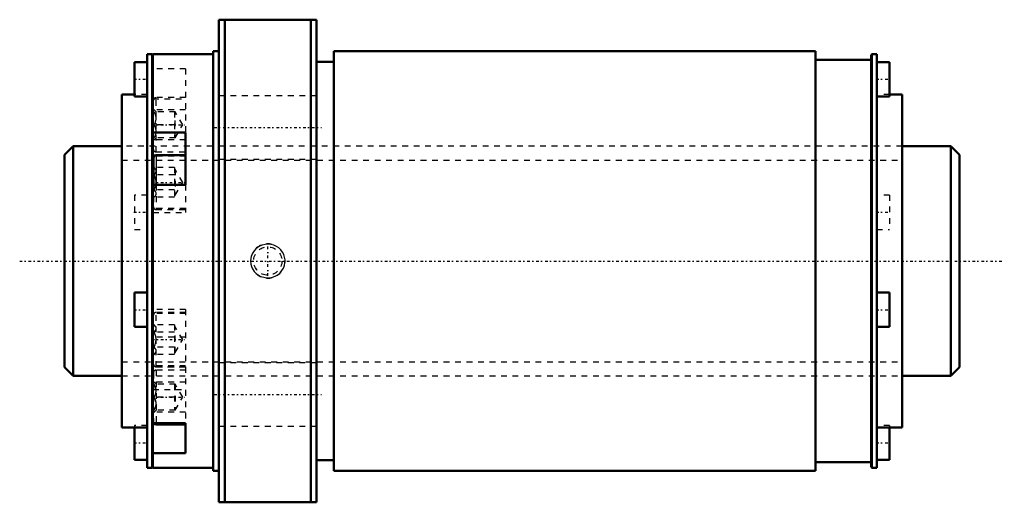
# Model space of a CAD drawing. Header units: millimetres. Extents: x -18 to 154, y -42 to 42.
import ezdxf

# ---------------------------------------------------------------- set-up
doc = ezdxf.new("R2010")
doc.units = ezdxf.units.MM
doc.linetypes.add('Center', pattern=[1.5, 0.45, -0.5, 0.05, -0.5])
doc.linetypes.add('Dashed', pattern=[2, 1, -1])
for name, color, linetype, lineweight in [('2d ConnectionPoints', 7, 'Continuous', 50), ('AM_0', 7, 'Continuous', 50), ('AM_4', 3, 'Continuous', 25), ('AM_5', 3, 'Continuous', 25), ('AM_7', 7, 'Center', 25), ('AM_9', 6, 'Dashed', 25)]:
    doc.layers.add(name, color=color, linetype=linetype, lineweight=lineweight)

# ---------------------------------------------------------------- blocks, each defined once
blk = doc.blocks.new('1_RR0130BLK4040_2_8Nut_0_in_BLK4040_2_8ZZG1_155_8LC3_0_1300_4')
at = {"layer": 'AM_0'}
for p, q in [((16.9, 42), (33.9, 42)), ((16.9, 42), (16.9, -42)), ((17.9, 42), (17.9, -42)), ((32.9, 42), (32.9, -42)), ((33.9, 42), (33.9, -42)), ((4.4, 36), (4.4, -36)), ((5.25, 36), (4.4, 36)), ((5.4, 35.85), (5.25, 36)), ((5.25, 36), (5.25, -36)), ((15.9, 36), (5.4, 36)), ((5.4, 36), (5.4, -36)), ((15.9, 36.5), (15.9, -36.5)), ((16.9, 36.5), (15.9, 36.5)), ((36.9, 36.5), (36.9, -36.5)), ((120.75, 36.5), (36.9, 36.5)), ((120.75, 36.5), (120.75, -36.5)), ((130.55, 36), (130.4, 35.85)), ((131.4, 36), (130.55, 36)), ((130.55, 36), (130.55, -36)), ((131.4, 36), (131.4, -36)), ((2.2, 34.63), (2.2, 28.63)), ((4.4, 34.63), (2.2, 34.63)), ((36.9, 34.67), (33.9, 34.67)), ((130.4, 35), (120.75, 35)), ((130.4, 35.85), (130.4, -35.85)), ((133.6, 34.63), (131.4, 34.63)), ((133.6, 34.63), (133.6, 28.63)), ((0, 29), (0, -29)), ((2.2, 29), (0, 29)), ((2.2, 28.63), (4.4, 28.63)), ((131.4, 28.63), (133.6, 28.63)), ((135.8, 29), (133.6, 29)), ((135.8, 29), (135.8, -29)), ((5.4, 22.35), (11.07, 22.35)), ((11.07, 13.26), (11.07, 22.35)), ((5.5, 17.96), (5.5, 13.26)), ((11.07, 18.41), (5.95, 18.41)), ((11.07, 13.26), (5.4, 13.26)), ((2.2, -5.48), (2.2, -11.48)), ((4.4, -5.48), (2.2, -5.48)), ((133.6, -5.48), (131.4, -5.48)), ((133.6, -5.48), (133.6, -11.48)), ((2.2, -11.48), (4.4, -11.48)), ((131.4, -11.48), (133.6, -11.48)), ((0, -29), (4.4, -29)), ((2.2, -29), (2.2, -34.63)), ((5.4, -28.22), (11.07, -28.22)), ((5.95, -28.43), (11.07, -28.43)), ((11.07, -33.47), (11.07, -28.22)), ((131.4, -29), (135.8, -29)), ((133.6, -29), (133.6, -34.63)), ((11.07, -33.47), (5.4, -33.47)), ((2.2, -34.63), (4.4, -34.63)), ((5.25, -36), (5.4, -35.85)), ((33.9, -34.67), (36.9, -34.67)), ((120.75, -35), (130.4, -35)), ((130.4, -35.85), (130.55, -36)), ((131.4, -34.63), (133.6, -34.63)), ((4.4, -36), (5.25, -36)), ((5.4, -36), (15.9, -36)), ((15.9, -36.5), (16.9, -36.5)), ((36.9, -36.5), (120.75, -36.5)), ((130.55, -36), (131.4, -36)), ((33.9, -42), (16.9, -42))]:
    blk.add_line(p, q, dxfattribs=at)
for centre, start, end in [((5.95, 17.96), 90, 180), ((5.95, -27.98), 211.6551, 270)]:
    blk.add_arc(centre, 0.45, start, end, dxfattribs=at)
at = {"layer": 'AM_4'}
for p, q in [((5.59, 18.23), (5.4, 18.23)), ((5.95, 18.41), (5.95, 13.26)), ((5.95, -28.22), (5.95, -28.43))]:
    blk.add_line(p, q, dxfattribs=at)
at = {"layer": 'AM_5', "linetype": 'Dashed'}
blk.add_arc((25.4, 0), 3, 75, 15, dxfattribs=at)
at = {"layer": 'AM_7'}
for p, q in [((2.09, 31.63), (4.51, 31.63)), ((131.29, 31.63), (133.71, 31.63)), ((5.22, 23.71), (11.35, 23.71)), ((16.05, 23.25), (34.75, 23.25)), ((5.22, 13.69), (11.35, 13.69)), ((2.09, 8.48), (4.51, 8.48)), ((131.29, 8.48), (133.71, 8.48)), ((25.4, -2.58), (25.4, 2.58)), ((2.09, -8.48), (4.51, -8.48)), ((131.29, -8.48), (133.71, -8.48)), ((5.22, -13.69), (11.35, -13.69)), ((5.22, -23.71), (11.35, -23.71)), ((16.05, -23.25), (34.75, -23.25)), ((2.09, -31.63), (4.51, -31.63)), ((131.29, -31.63), (133.71, -31.63))]:
    blk.add_line(p, q, dxfattribs=at)
at = {"layer": 'AM_9'}
for p, q in [((11.07, 33.47), (5.4, 33.47)), ((11.07, 33.47), (11.07, 22.35)), ((4.4, 29), (2.2, 29)), ((5.4, 28.22), (11.07, 28.22)), ((5.5, 19.43), (5.5, 27.98)), ((11.07, 28.43), (5.95, 28.43)), ((5.95, 18.98), (5.95, 28.43)), ((33.9, 28.75), (16.9, 28.75)), ((133.6, 29), (131.4, 29)), ((11.07, 26.33), (5.4, 26.33)), ((5.95, 25.96), (5.5, 26.41)), ((9.28, 25.96), (5.6, 25.96)), ((9.18, 25.96), (9.18, 21.46)), ((10.58, 23.71), (9.28, 25.96)), ((9.28, 21.46), (9.28, 25.96)), ((9.18, 23.71), (5.6, 23.71)), ((9.28, 21.46), (10.58, 23.71)), ((11.07, 21.08), (5.4, 21.08)), ((5.5, 21.01), (5.95, 21.46)), ((9.28, 21.46), (5.6, 21.46)), ((135.8, 20), (0, 20)), ((5.95, 18.98), (11.07, 18.98)), ((5.4, 18.46), (11.07, 18.46)), ((11.07, 18.23), (5.59, 18.23)), ((16.9, 17.75), (33.9, 17.75)), ((5.6, 16.29), (5.5, 16.39)), ((9.18, 16.29), (5.6, 16.29)), ((9.18, 16.29), (9.18, 11.09)), ((9.28, 15.94), (9.18, 15.94)), ((9.28, 15.94), (9.28, 11.44)), ((10.58, 13.69), (9.28, 15.94)), ((9.18, 14.99), (5.6, 14.99)), ((5.5, 13.26), (5.5, 9.41)), ((9.18, 12.39), (5.6, 12.39)), ((5.95, 13.26), (5.95, 8.96)), ((9.28, 11.44), (10.58, 13.69)), ((11.07, 13.26), (11.07, 8.44)), ((2.2, 11.48), (2.2, 5.48)), ((4.4, 11.48), (2.2, 11.48)), ((5.5, 10.99), (5.6, 11.09)), ((9.18, 11.09), (5.6, 11.09)), ((9.18, 11.44), (9.28, 11.44)), ((133.6, 11.48), (131.4, 11.48)), ((133.6, 11.48), (133.6, 5.48)), ((11.07, 9.14), (5.4, 9.14)), ((5.95, 8.96), (11.07, 8.96)), ((5.4, 8.44), (11.07, 8.44)), ((2.2, 5.48), (4.4, 5.48)), ((131.4, 5.48), (133.6, 5.48)), ((11.07, -8.44), (5.4, -8.44)), ((11.07, -8.44), (11.07, -28.22)), ((11.07, -9.14), (5.4, -9.14)), ((5.5, -17.96), (5.5, -9.41)), ((11.07, -8.96), (5.95, -8.96)), ((5.95, -18.41), (5.95, -8.96)), ((5.6, -11.09), (5.5, -10.99)), ((9.18, -11.09), (5.6, -11.09)), ((9.18, -11.09), (9.18, -16.29)), ((9.28, -11.44), (9.18, -11.44)), ((10.58, -13.69), (9.28, -11.44)), ((9.28, -15.94), (9.28, -11.44)), ((11.07, -13.26), (5.4, -13.26)), ((9.18, -12.39), (5.6, -12.39)), ((9.28, -15.94), (10.58, -13.69)), ((9.18, -14.99), (5.6, -14.99)), ((5.5, -16.39), (5.6, -16.29)), ((9.18, -16.29), (5.6, -16.29)), ((9.18, -15.94), (9.28, -15.94)), ((11.07, -18.23), (5.4, -18.23)), ((11.07, -18.46), (5.4, -18.46)), ((5.95, -18.41), (11.07, -18.41)), ((33.9, -17.75), (16.9, -17.75)), ((0, -20), (135.8, -20)), ((5.5, -19.43), (5.5, -27.98)), ((5.95, -18.98), (5.95, -28.22)), ((11.07, -18.98), (5.95, -18.98)), ((11.07, -21.08), (5.4, -21.08)), ((5.95, -21.46), (5.5, -21.01)), ((9.28, -21.46), (5.6, -21.46)), ((9.18, -21.46), (9.18, -25.96)), ((10.58, -23.71), (9.28, -21.46)), ((9.28, -21.46), (9.28, -25.96)), ((5.4, -22.35), (11.07, -22.35)), ((9.18, -23.71), (5.6, -23.71)), ((9.28, -25.96), (10.58, -23.71)), ((11.07, -26.33), (5.4, -26.33)), ((5.5, -26.41), (5.95, -25.96)), ((9.28, -25.96), (5.6, -25.96)), ((2.2, -28.63), (2.2, -29)), ((4.4, -28.63), (2.2, -28.63)), ((16.9, -28.75), (33.9, -28.75)), ((133.6, -28.63), (131.4, -28.63)), ((133.6, -28.63), (133.6, -29))]:
    blk.add_line(p, q, dxfattribs=at)
for points in [[(5.6, 23.71), (5.83, 24.18), (5.94, 24.69), (5.94, 25.05), (5.85, 25.42), (5.6, 25.96)], [(5.6, 21.46), (5.83, 21.93), (5.94, 22.44), (5.94, 22.8), (5.85, 23.17), (5.6, 23.71)], [(5.6, 14.99), (5.83, 15.26), (5.94, 15.55), (5.94, 15.76), (5.85, 15.97), (5.6, 16.29)], [(5.6, 12.39), (5.79, 12.83), (5.91, 13.29), (5.95, 13.77), (5.88, 14.24), (5.73, 14.7), (5.6, 14.99)], [(5.6, 11.09), (5.83, 11.36), (5.94, 11.66), (5.94, 11.87), (5.85, 12.08), (5.6, 12.39)], [(23.31, 2.09), (23.01, 1.77), (22.77, 1.4), (22.56, 0.95), (22.44, 0.47), (22.4, -0.01), (22.44, -0.49), (22.57, -0.96), (22.76, -1.39), (23.03, -1.8), (23.36, -2.15), (23.76, -2.45), (24.2, -2.68), (24.68, -2.84), (25.18, -2.92), (25.69, -2.91), (26.2, -2.82), (26.69, -2.64), (27.13, -2.39), (27.53, -2.06), (27.86, -1.67), (28.12, -1.24), (28.29, -0.77), (28.38, -0.3), (28.39, 0.19), (28.32, 0.67), (28.17, 1.12), (27.94, 1.55), (27.65, 1.93), (27.29, 2.27), (26.89, 2.54), (26.43, 2.75), (25.94, 2.88), (25.43, 2.92), (24.92, 2.89), (24.42, 2.76), (23.94, 2.56), (23.31, 2.09)], [(5.6, -12.39), (5.83, -12.12), (5.94, -11.82), (5.94, -11.61), (5.85, -11.4), (5.6, -11.09)], [(5.6, -14.99), (5.79, -14.55), (5.91, -14.09), (5.95, -13.61), (5.88, -13.14), (5.73, -12.68), (5.6, -12.39)], [(5.6, -16.29), (5.83, -16.01), (5.94, -15.72), (5.94, -15.51), (5.85, -15.3), (5.6, -14.99)], [(5.6, -23.71), (5.83, -23.24), (5.94, -22.72), (5.94, -22.36), (5.85, -22), (5.6, -21.46)], [(5.6, -25.96), (5.83, -25.49), (5.94, -24.97), (5.94, -24.61), (5.85, -24.25), (5.6, -23.71)]]:
    blk.add_lwpolyline(points, dxfattribs=at)
blk.add_circle((25.4, 0), 2.46, dxfattribs=at)
for centre, start, end in [((5.95, 27.98), 90, 180), ((5.95, 19.43), 180, 270), ((5.95, 9.41), 180, 270), ((5.95, -9.41), 90, 180), ((5.95, -17.96), 180, 270), ((5.95, -19.43), 90, 180), ((5.95, -27.98), 180, 211.6551)]:
    blk.add_arc(centre, 0.45, start, end, dxfattribs=at)
blk = doc.blocks.new('2_ZZ0130BLK4040_2_80Shaft_0_in_BLK4040_2_8ZZG1_155_8LC3_0_1300_4')
at = {"layer": 'AM_0'}
for p, q in [((-8.5, 20), (-10, 18.5)), ((0, 20), (-8.5, 20)), ((-8.5, 20), (-8.5, -20)), ((144.3, 20), (135.8, 20)), ((144.3, 20), (144.3, -20)), ((145.8, 18.5), (144.3, 20)), ((-10, 18.5), (-10, -18.5)), ((145.8, 18.5), (145.8, -18.5)), ((-10, -18.5), (-8.5, -20)), ((144.3, -20), (145.8, -18.5)), ((-8.5, -20), (0, -20)), ((135.8, -20), (144.3, -20))]:
    blk.add_line(p, q, dxfattribs=at)
at = {"layer": 'AM_5', "linetype": 'Dashed'}
for p, q in [((0, 17.5465), (135.8, 17.5465)), ((0, -17.5465), (135.8, -17.5465))]:
    blk.add_line(p, q, dxfattribs=at)
at = {"layer": 'AM_7'}
blk.add_line((-17.79, 0), (153.59, 0), dxfattribs=at)
at = {"layer": 'AM_9'}
for p, q in [((135.8, 20), (0, 20)), ((0, -20), (135.8, -20))]:
    blk.add_line(p, q, dxfattribs=at)

msp = doc.modelspace()

# ---------------------------------------------------------------- linework, layer by layer
at = {"layer": '2d ConnectionPoints'}
msp.add_point((0, 0), dxfattribs=at)

# ---------------------------------------------------------------- block references
for name in ['1_RR0130BLK4040_2_8Nut_0_in_BLK4040_2_8ZZG1_155_8LC3_0_1300_4', '2_ZZ0130BLK4040_2_80Shaft_0_in_BLK4040_2_8ZZG1_155_8LC3_0_1300_4']:
    msp.add_blockref(name, (0, 0))

doc.saveas('drawing.dxf')
